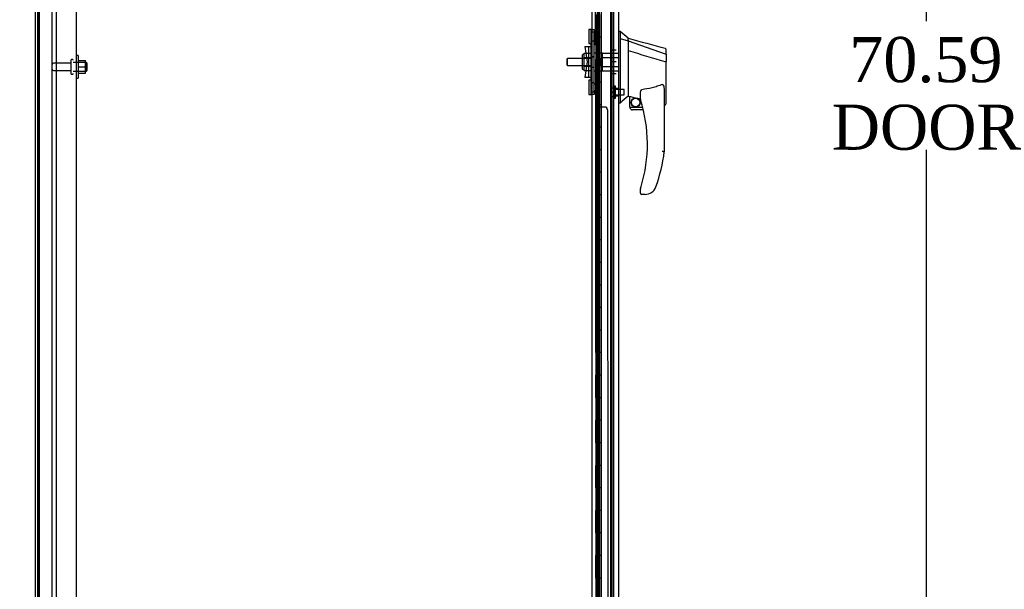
# Model space of a CAD drawing. Header units: inches. Extents: x 2 to 538, y -2 to 358.
# Tile 8 of 24: x 27 to 71, y 174 to 199. Entities that reach past the tile are written whole.
import ezdxf
from ezdxf.enums import TextEntityAlignment as Align
from ezdxf.lldxf.tags import DXFTag

# ---------------------------------------------------------------- set-up
doc = ezdxf.new("R2010")
doc.units = ezdxf.units.IN
doc.header["$MEASUREMENT"] = 0
for name, color, linetype in [('COM43135', 7, 'Continuous'), ('COM50800-2', 7, 'Continuous'), ('COM52265-5', 7, 'Continuous'), ('COM54746-68', 7, 'Continuous'), ('COM55702-64', 7, 'Continuous'), ('COM70219', 7, 'Continuous'), ('COM70838', 7, 'Continuous'), ('COM70839-4', 7, 'Continuous'), ('COM71153-4', 7, 'Continuous'), ('Default', 7, 'Continuous'), ('HAN13064', 7, 'Continuous'), ('HAN13064_NUT', 7, 'Continuous'), ('HAN13064_SCREW', 7, 'Continuous'), ('HAN_NUT', 7, 'Continuous'), ('NTS166105', 7, 'Continuous'), ('RVT19000', 7, 'Continuous'), ('SPC87322', 7, 'Continuous'), ('STD26094', 7, 'Continuous'), ('WAF25059', 7, 'Continuous')]:
    doc.layers.add(name, color=color, linetype=linetype)
doc.styles.add('SEACAD_Times_New_Roman', font='times.ttf')
tags = doc.linetypes.add('HIDDEN2', pattern=[0.1875, 0.125, -0.0625]).pattern_tags.tags
tags[6:7] = [DXFTag(74, 4), DXFTag(75, 0), DXFTag(340, '0'), DXFTag(46, 0.0), DXFTag(50, 0.0), DXFTag(44, 0.0), DXFTag(45, 0.0)]
tags[4:5] = [DXFTag(74, 4), DXFTag(75, 0), DXFTag(340, '0'), DXFTag(46, 0.0), DXFTag(50, 0.0), DXFTag(44, 0.0), DXFTag(45, 0.0)]
doc.dimstyles.new('HAMMOND_(STH_-_540x360)', dxfattribs={"dimtxt": 2, "dimasz": 2.5, "dimexe": 1, "dimexo": 1, "dimgap": 0.5, "dimtad": 0, "dimtih": 1, "dimtoh": 1, "dimzin": 0, "dimdsep": 46, "dimtxsty": 'SEACAD_Times_New_Roman', "dimblk1": '_SE_FILLED', "dimblk2": '_SE_FILLED', "dimsah": 1, "dimcen": 1, "dimadec": 0, "dimazin": 0, "dimtfac": 0.8, "dimtofl": 0, "dimtmove": 0, "dimatfit": 3, "dimfxl": 1, "dimtolj": 1, "dimtzin": 0, "dimarcsym": 0})

# ---------------------------------------------------------------- blocks, each defined once
blk = doc.blocks.new('SE3')
at = {"layer": 'COM43135', "color": 7, "linetype": 'HIDDEN2'}
for p, q in [((28.771, 231.116), (28.771, 163.366)), ((29.646, 231.056), (29.646, 163.426))]:
    blk.add_line(p, q, dxfattribs=at)
at = {"layer": 'COM50800-2', "color": 7, "linetype": 'Continuous'}
blk.add_line((27.834, 233.426), (27.834, 161.491), dxfattribs=at)
at = {"layer": 'COM50800-2', "color": 7, "linetype": 'HIDDEN2'}
blk.add_line((27.959, 233.426), (27.959, 161.491), dxfattribs=at)
at = {"layer": 'COM52265-5', "color": 7, "linetype": 'Continuous'}
for p, q in [((27.929, 233.426), (27.929, 161.491)), ((52.522, 232.146), (52.522, 162.771))]:
    blk.add_line(p, q, dxfattribs=at)
at = {"layer": 'COM52265-5', "color": 7, "linetype": 'HIDDEN2'}
blk.add_line((53.489, 232.146), (53.489, 162.771), dxfattribs=at)
at = {"layer": 'COM54746-68', "color": 7, "linetype": 'HIDDEN2'}
for p, q in [((52.77, 231.564), (52.77, 163.564)), ((52.87, 163.564), (52.87, 231.564)), ((53.425, 163.564), (53.425, 231.564)), ((52.703, 199.564), (52.703, 198.564)), ((52.708, 198.564), (52.708, 199.564)), ((52.831, 199.564), (52.831, 198.564)), ((52.734, 198.564), (52.703, 198.564)), ((52.703, 198.564), (52.703, 197.564)), ((52.779, 198.564), (52.779, 197.564)), ((52.82, 198.564), (52.82, 197.564)), ((52.734, 197.564), (52.703, 197.564)), ((52.703, 197.564), (52.703, 196.564)), ((52.708, 196.564), (52.708, 197.564)), ((52.831, 197.564), (52.831, 196.564)), ((52.734, 196.564), (52.703, 196.564)), ((52.703, 196.564), (52.703, 195.564)), ((52.779, 196.564), (52.779, 195.564)), ((52.82, 196.564), (52.82, 195.564)), ((52.734, 195.564), (52.703, 195.564)), ((52.703, 195.564), (52.703, 194.564)), ((52.708, 194.564), (52.708, 195.564)), ((52.831, 195.564), (52.831, 194.564)), ((52.734, 194.564), (52.703, 194.564)), ((52.703, 194.564), (52.703, 193.564)), ((52.779, 194.564), (52.779, 193.564)), ((52.82, 194.564), (52.82, 193.564)), ((52.734, 193.564), (52.703, 193.564)), ((52.703, 193.564), (52.703, 192.564)), ((52.708, 192.564), (52.708, 193.564)), ((52.831, 193.564), (52.831, 192.564)), ((52.734, 192.564), (52.703, 192.564)), ((52.703, 192.564), (52.703, 191.564)), ((52.779, 192.564), (52.779, 191.564)), ((52.82, 192.564), (52.82, 191.564)), ((52.734, 191.564), (52.703, 191.564)), ((52.703, 191.564), (52.703, 190.564)), ((52.708, 190.564), (52.708, 191.564)), ((52.831, 191.564), (52.831, 190.564)), ((52.734, 190.564), (52.703, 190.564)), ((52.703, 190.564), (52.703, 189.564)), ((52.779, 190.564), (52.779, 189.564)), ((52.82, 190.564), (52.82, 189.564)), ((52.734, 189.564), (52.703, 189.564)), ((52.703, 189.564), (52.703, 188.564)), ((52.708, 188.564), (52.708, 189.564)), ((52.831, 189.564), (52.831, 188.564)), ((52.734, 188.564), (52.703, 188.564)), ((52.703, 188.564), (52.703, 187.564)), ((52.779, 188.564), (52.779, 187.564)), ((52.82, 188.564), (52.82, 187.564)), ((52.734, 187.564), (52.703, 187.564)), ((52.703, 187.564), (52.703, 186.564)), ((52.708, 186.564), (52.708, 187.564)), ((52.831, 187.564), (52.831, 186.564)), ((52.734, 186.564), (52.703, 186.564)), ((52.703, 186.564), (52.703, 185.564)), ((52.779, 186.564), (52.779, 185.564)), ((52.82, 186.564), (52.82, 185.564)), ((52.734, 185.564), (52.703, 185.564)), ((52.703, 185.564), (52.703, 184.564)), ((52.708, 184.564), (52.708, 185.564)), ((52.831, 185.564), (52.831, 184.564)), ((52.734, 184.564), (52.703, 184.564)), ((52.703, 184.564), (52.703, 183.564)), ((52.779, 184.564), (52.779, 183.564)), ((52.82, 184.564), (52.82, 183.564)), ((52.734, 183.564), (52.703, 183.564)), ((52.703, 183.564), (52.703, 182.564)), ((52.708, 182.564), (52.708, 183.564)), ((52.831, 183.564), (52.831, 182.564)), ((52.734, 182.564), (52.703, 182.564)), ((52.703, 182.564), (52.703, 181.564)), ((52.779, 182.564), (52.779, 181.564)), ((52.82, 182.564), (52.82, 181.564)), ((52.734, 181.564), (52.703, 181.564)), ((52.703, 181.564), (52.703, 180.564)), ((52.708, 180.564), (52.708, 181.564)), ((52.831, 181.564), (52.831, 180.564)), ((52.734, 180.564), (52.703, 180.564)), ((52.703, 180.564), (52.703, 179.564)), ((52.779, 180.564), (52.779, 179.564)), ((52.82, 180.564), (52.82, 179.564)), ((52.734, 179.564), (52.703, 179.564)), ((52.703, 179.564), (52.703, 178.564)), ((52.708, 178.564), (52.708, 179.564)), ((52.831, 179.564), (52.831, 178.564)), ((52.734, 178.564), (52.703, 178.564)), ((52.703, 178.564), (52.703, 177.564)), ((52.779, 178.564), (52.779, 177.564)), ((52.82, 178.564), (52.82, 177.564)), ((52.734, 177.564), (52.703, 177.564)), ((52.703, 177.564), (52.703, 176.564)), ((52.708, 176.564), (52.708, 177.564)), ((52.831, 177.564), (52.831, 176.564)), ((52.734, 176.564), (52.703, 176.564)), ((52.703, 176.564), (52.703, 175.564)), ((52.779, 176.564), (52.779, 175.564)), ((52.82, 176.564), (52.82, 175.564)), ((52.734, 175.564), (52.703, 175.564)), ((52.703, 175.564), (52.703, 174.564)), ((52.708, 174.564), (52.708, 175.564)), ((52.831, 175.564), (52.831, 174.564)), ((52.734, 174.564), (52.703, 174.564)), ((52.703, 174.564), (52.703, 173.564)), ((52.779, 174.564), (52.779, 173.564)), ((52.82, 174.564), (52.82, 173.564))]:
    blk.add_line(p, q, dxfattribs=at)
at = {"layer": 'COM54746-68', "color": 7, "linetype": 'Continuous'}
for p, q in [((52.734, 198.564), (52.734, 199.564)), ((52.937, 198.564), (52.937, 199.564)), ((52.937, 198.564), (52.734, 198.564)), ((52.937, 198.564), (52.734, 198.564)), ((52.734, 197.564), (52.734, 198.564)), ((52.937, 197.564), (52.937, 198.564)), ((52.937, 197.564), (52.734, 197.564)), ((52.937, 197.564), (52.734, 197.564)), ((52.734, 196.564), (52.734, 197.564)), ((52.937, 196.564), (52.937, 197.564)), ((52.937, 196.564), (52.734, 196.564)), ((52.937, 196.564), (52.734, 196.564)), ((52.734, 195.564), (52.734, 196.564)), ((52.937, 195.564), (52.937, 196.564)), ((52.937, 195.564), (52.734, 195.564)), ((52.937, 195.564), (52.734, 195.564)), ((52.734, 194.564), (52.734, 195.564)), ((52.937, 194.564), (52.937, 195.564)), ((52.937, 194.564), (52.734, 194.564)), ((52.937, 194.564), (52.734, 194.564)), ((52.734, 193.564), (52.734, 194.564)), ((52.937, 193.564), (52.937, 194.564)), ((52.937, 193.564), (52.734, 193.564)), ((52.937, 193.564), (52.734, 193.564)), ((52.734, 192.564), (52.734, 193.564)), ((52.937, 192.564), (52.937, 193.564)), ((52.937, 192.564), (52.734, 192.564)), ((52.937, 192.564), (52.734, 192.564)), ((52.734, 191.564), (52.734, 192.564)), ((52.937, 191.564), (52.937, 192.564)), ((52.937, 191.564), (52.734, 191.564)), ((52.937, 191.564), (52.734, 191.564)), ((52.734, 190.564), (52.734, 191.564)), ((52.937, 190.564), (52.937, 191.564)), ((52.937, 190.564), (52.734, 190.564)), ((52.937, 190.564), (52.734, 190.564)), ((52.734, 189.564), (52.734, 190.564)), ((52.937, 189.564), (52.937, 190.564)), ((52.937, 189.564), (52.734, 189.564)), ((52.937, 189.564), (52.734, 189.564)), ((52.734, 188.564), (52.734, 189.564)), ((52.937, 188.564), (52.937, 189.564)), ((52.937, 188.564), (52.734, 188.564)), ((52.937, 188.564), (52.734, 188.564)), ((52.734, 187.564), (52.734, 188.564)), ((52.937, 187.564), (52.937, 188.564)), ((52.937, 187.564), (52.734, 187.564)), ((52.937, 187.564), (52.734, 187.564)), ((52.734, 186.564), (52.734, 187.564)), ((52.937, 186.564), (52.937, 187.564)), ((52.937, 186.564), (52.734, 186.564)), ((52.937, 186.564), (52.734, 186.564)), ((52.734, 185.564), (52.734, 186.564)), ((52.937, 185.564), (52.937, 186.564)), ((52.937, 185.564), (52.734, 185.564)), ((52.937, 185.564), (52.734, 185.564)), ((52.734, 184.564), (52.734, 185.564)), ((52.937, 184.564), (52.937, 185.564)), ((52.937, 184.564), (52.734, 184.564)), ((52.937, 184.564), (52.734, 184.564)), ((52.734, 183.564), (52.734, 184.564)), ((52.937, 183.564), (52.937, 184.564)), ((52.937, 183.564), (52.734, 183.564)), ((52.937, 183.564), (52.734, 183.564)), ((52.734, 182.564), (52.734, 183.564)), ((52.937, 182.564), (52.937, 183.564)), ((52.937, 182.564), (52.734, 182.564)), ((52.937, 182.564), (52.734, 182.564)), ((52.734, 181.564), (52.734, 182.564)), ((52.937, 181.564), (52.937, 182.564)), ((52.937, 181.564), (52.734, 181.564)), ((52.937, 181.564), (52.734, 181.564)), ((52.734, 180.564), (52.734, 181.564)), ((52.937, 180.564), (52.937, 181.564)), ((52.937, 180.564), (52.734, 180.564)), ((52.937, 180.564), (52.734, 180.564)), ((52.734, 179.564), (52.734, 180.564)), ((52.937, 179.564), (52.937, 180.564)), ((52.937, 179.564), (52.734, 179.564)), ((52.937, 179.564), (52.734, 179.564)), ((52.734, 178.564), (52.734, 179.564)), ((52.937, 178.564), (52.937, 179.564)), ((52.937, 178.564), (52.734, 178.564)), ((52.937, 178.564), (52.734, 178.564)), ((52.734, 177.564), (52.734, 178.564)), ((52.937, 177.564), (52.937, 178.564)), ((52.937, 177.564), (52.734, 177.564)), ((52.937, 177.564), (52.734, 177.564)), ((52.734, 176.564), (52.734, 177.564)), ((52.937, 176.564), (52.937, 177.564)), ((52.937, 176.564), (52.734, 176.564)), ((52.937, 176.564), (52.734, 176.564)), ((52.734, 175.564), (52.734, 176.564)), ((52.937, 175.564), (52.937, 176.564)), ((52.937, 175.564), (52.734, 175.564)), ((52.937, 175.564), (52.734, 175.564)), ((52.734, 174.564), (52.734, 175.564)), ((52.937, 174.564), (52.937, 175.564)), ((52.937, 174.564), (52.734, 174.564)), ((52.937, 174.564), (52.734, 174.564)), ((52.734, 173.564), (52.734, 174.564)), ((52.937, 173.564), (52.937, 174.564))]:
    blk.add_line(p, q, dxfattribs=at)
at = {"layer": 'COM55702-64', "color": 7, "linetype": 'HIDDEN2'}
for p, q in [((28.031, 161.573), (28.031, 233.323)), ((28.584, 161.573), (28.584, 233.323))]:
    blk.add_line(p, q, dxfattribs=at)
at = {"layer": 'COM70219', "color": 7, "linetype": 'HIDDEN2'}
blk.add_line((53.364, 232.138), (53.364, 162.991), dxfattribs=at)
at = {"layer": 'COM70838', "color": 7, "linetype": 'HIDDEN2'}
for p, q in [((52.507, 198.896), (52.632, 198.896)), ((52.507, 198.771), (52.507, 198.896)), ((52.507, 196.146), (52.507, 198.771)), ((52.632, 198.896), (52.632, 198.771)), ((52.632, 196.146), (52.632, 198.771)), ((52.22, 198.146), (52.39, 198.146)), ((52.22, 198.146), (52.32, 197.458)), ((52.39, 196.771), (52.39, 198.146)), ((52.39, 198.146), (52.494, 198.146)), ((52.32, 197.458), (52.22, 196.771)), ((52.39, 196.771), (52.22, 196.771)), ((52.504, 196.771), (52.39, 196.771)), ((52.507, 196.021), (52.507, 196.146)), ((52.632, 196.146), (52.632, 196.021)), ((52.632, 196.021), (52.507, 196.021))]:
    blk.add_line(p, q, dxfattribs=at)
for centre, start, end in [((52.39, 198.201), 331.9602, 0), ((52.39, 198.173), 346.4554, 0), ((52.39, 196.716), 0, 28.0398), ((52.39, 196.744), 0, 13.5446)]:
    blk.add_arc(centre, 0.117, start, end, dxfattribs=at)
at = {"layer": 'COM70839-4', "color": 7, "linetype": 'HIDDEN2'}
for p, q in [((52.694, 198.209), (52.708, 230.054)), ((52.764, 198.321), (52.765, 199.334)), ((52.694, 196.708), (52.708, 164.862)), ((52.694, 196.708), (52.694, 196.708)), ((52.765, 195.583), (52.764, 196.596)), ((52.764, 196.596), (52.764, 196.596)), ((53.101, 195.458), (52.89, 195.458)), ((53.101, 195.458), (52.89, 195.458)), ((53.226, 195.333), (53.239, 164.782)), ((53.226, 195.333), (53.226, 195.333))]:
    blk.add_line(p, q, dxfattribs=at)
for centre, start, end in [((52.639, 198.321), 296.0796, 359.9757), ((52.639, 198.321), 296.0796, 359.9757), ((52.639, 196.596), 0.0243, 63.9204), ((52.89, 195.583), 180.0243, 270.0243), ((52.89, 195.583), 180.0243, 270.0243), ((53.101, 195.333), 0.0243, 90.0243)]:
    blk.add_arc(centre, 0.125, start, end, dxfattribs=at)
at = {"layer": 'COM71153-4', "color": 7, "linetype": 'Continuous'}
for p, q in [((52.939, 232.763), (52.939, 162.366)), ((53.709, 232.715), (53.709, 162.414))]:
    blk.add_line(p, q, dxfattribs=at)
at = {"layer": 'COM71153-4', "color": 7, "linetype": 'HIDDEN2'}
blk.add_line((52.834, 162.676), (52.834, 232.241), dxfattribs=at)
at = {"layer": 'HAN13064', "color": 7, "linetype": 'Continuous'}
for p, q in [((53.792, 198.808), (53.709, 198.808)), ((53.789, 198.808), (53.789, 198.647)), ((54.144, 198.508), (53.789, 198.808)), ((53.789, 198.647), (53.789, 198.561)), ((53.789, 198.561), (53.789, 198.502)), ((53.789, 198.502), (54.144, 198.396)), ((53.789, 198.502), (53.789, 196.07)), ((54.144, 198.436), (54.144, 198.508)), ((54.144, 198.436), (54.144, 198.41)), ((54.144, 198.41), (54.144, 198.396)), ((54.144, 198.396), (54.144, 197.965)), ((54.144, 198.396), (55.782, 197.825)), ((54.144, 197.965), (54.144, 196.467)), ((55.824, 197.79), (55.824, 198.012)), ((55.769, 197.475), (55.771, 197.475)), ((55.824, 197.79), (55.824, 197.477)), ((55.824, 195.609), (55.824, 197.477)), ((54.144, 196.467), (54.144, 196.198)), ((54.144, 196.198), (54.144, 195.985)), ((55.744, 196.147), (55.744, 193.476)), ((53.789, 196.07), (53.789, 195.786)), ((53.789, 195.786), (53.789, 195.638)), ((54.144, 195.985), (54.144, 195.958)), ((54.144, 195.958), (54.144, 195.94)), ((54.144, 195.94), (54.144, 195.938)), ((54.144, 195.938), (54.209, 195.923)), ((54.209, 195.458), (54.209, 195.925)), ((54.684, 195.802), (54.684, 196.076)), ((53.789, 195.638), (53.709, 195.638)), ((54.209, 195.458), (54.783, 195.458)), ((54.815, 195.333), (54.334, 195.333)), ((55.744, 195.552), (55.75, 195.55)), ((54.684, 191.643), (54.684, 191.822)), ((54.899, 191.583), (54.744, 191.583)), ((55.183, 191.672), (55.182, 191.673))]:
    blk.add_line(p, q, dxfattribs=at)
at = {"layer": 'HAN13064', "color": 7, "linetype": 'HIDDEN2'}
for p, q in [((51.456, 197.618), (51.426, 197.588)), ((51.426, 197.588), (51.426, 197.328)), ((51.456, 197.298), (51.456, 197.618)), ((52.507, 197.618), (51.456, 197.618)), ((52.882, 197.618), (53.007, 197.618)), ((52.882, 197.458), (52.882, 197.618)), ((52.882, 197.298), (52.882, 197.458)), ((53.007, 197.658), (53.007, 197.854)), ((53.007, 197.854), (53.709, 197.854)), ((53.007, 197.259), (53.007, 197.658)), ((53.007, 197.658), (53.709, 197.658)), ((51.426, 197.328), (51.456, 197.298)), ((51.456, 197.298), (52.507, 197.298)), ((52.882, 197.298), (53.007, 197.298)), ((53.007, 197.063), (53.007, 197.259)), ((53.007, 197.259), (53.709, 197.259)), ((53.007, 197.063), (53.709, 197.063)), ((53.709, 196.283), (53.584, 196.283)), ((53.584, 195.958), (53.709, 195.958))]:
    blk.add_line(p, q, dxfattribs=at)
at = {"layer": 'HAN13064', "color": 7, "linetype": 'Continuous'}
for radius in [0.202, 0.188]:
    blk.add_circle((54.471, 195.662), radius, dxfattribs=at)
for centre, radius, start, end in [((360.065, 1337.192), 1179.062, 254.961927, 255.044825), ((55.764, 198.012), 0.06, 0, 73.9026), ((90.555, 152.492), 56.686, 129.9653, 130.4351), ((54.744, 195.802), 0.06, 180, 197.895), ((48.58, 193.812), 6.417, 342.9898, 17.895), ((54.334, 195.458), 0.125, 180, 193.8865), ((54.334, 195.458), 0.125, 193.8865, 229.4642), ((54.334, 195.458), 0.125, 229.4642, 270), ((48.404, 194.411), 7.4, 340.2854, 352.739), ((54.744, 191.822), 0.06, 162.105, 180), ((54.899, 192.083), 0.5, 304.5623, 340.2854), ((54.744, 191.643), 0.06, 180, 270), ((54.899, 192.083), 0.5, 270, 304.5623)]:
    blk.add_arc(centre, radius, start, end, dxfattribs=at)
blk.add_ellipse((55.764, 195.609), major_axis=(-0.06, 0), ratio=0.999979, start_param=1.333204, end_param=3.141717, dxfattribs=at)
for points in [[(54.144, 197.965), (54.686, 197.802), (55.227, 197.638), (55.769, 197.475)], [(54.239, 195.921), (54.388, 195.889), (54.536, 195.856), (54.684, 195.824)]]:
    blk.add_open_spline(points, degree=3, dxfattribs=at)
for points, knots in [([(55.771, 197.475), (55.778, 197.475), (55.785, 197.475), (55.798, 197.475), (55.804, 197.475), (55.811, 197.476), (55.814, 197.476), (55.817, 197.476), (55.819, 197.476), (55.822, 197.477), (55.823, 197.477), (55.824, 197.477), (55.824, 197.477), (55.824, 197.477)], [0, 0, 0, 0, 0.25, 0.25, 0.5, 0.5, 0.625, 0.625, 0.75, 0.75, 0.875, 0.875, 1, 1, 1, 1]), ([(55.782, 197.825), (55.794, 197.822), (55.805, 197.818), (55.82, 197.805), (55.824, 197.798), (55.824, 197.79)], [0, 0, 0, 0, 0.5, 0.5, 1, 1, 1, 1]), ([(54.684, 196.076), (54.684, 196.083), (54.685, 196.09), (54.686, 196.103), (54.686, 196.11), (54.689, 196.131), (54.692, 196.145), (54.7, 196.172), (54.705, 196.186), (54.716, 196.205), (54.72, 196.211), (54.727, 196.219), (54.73, 196.221), (54.737, 196.225), (54.74, 196.227), (54.744, 196.227)], [0, 0, 0, 0, 0.125, 0.125, 0.25, 0.25, 0.5, 0.5, 0.75, 0.75, 0.875, 0.875, 0.9375, 0.9375, 1, 1, 1, 1]), ([(55.654, 196.459), (55.581, 196.43), (55.508, 196.404), (55.358, 196.356), (55.282, 196.334), (55.054, 196.277), (54.9, 196.249), (54.744, 196.227)], [0, 0, 0, 0, 0.25, 0.25, 0.5, 0.5, 1, 1, 1, 1]), ([(55.654, 196.459), (55.656, 196.46), (55.658, 196.461), (55.662, 196.461), (55.664, 196.461), (55.669, 196.46), (55.673, 196.459), (55.679, 196.455), (55.682, 196.453), (55.687, 196.447), (55.689, 196.444), (55.695, 196.435), (55.699, 196.429), (55.705, 196.416), (55.707, 196.409), (55.715, 196.389), (55.719, 196.374), (55.725, 196.347), (55.728, 196.332), (55.735, 196.29), (55.739, 196.262), (55.743, 196.205), (55.744, 196.176), (55.744, 196.147)], [0, 0, 0, 0, 0.015625, 0.015625, 0.03125, 0.03125, 0.0625, 0.0625, 0.09375, 0.09375, 0.125, 0.125, 0.1875, 0.1875, 0.25, 0.25, 0.375, 0.375, 0.5, 0.5, 0.75, 0.75, 1, 1, 1, 1]), ([(54.209, 195.925), (54.209, 195.925), (54.21, 195.925), (54.213, 195.925), (54.215, 195.925), (54.224, 195.924), (54.231, 195.923), (54.239, 195.921)], [0, 0, 0, 0, 0.25, 0.25, 0.5, 0.5, 1, 1, 1, 1]), ([(55.744, 193.476), (55.744, 193.476), (55.744, 193.476), (55.741, 193.476), (55.74, 193.476), (55.735, 193.476), (55.732, 193.476), (55.726, 193.477), (55.722, 193.477), (55.71, 193.478), (55.7, 193.479), (55.683, 193.48), (55.678, 193.48), (55.666, 193.481), (55.66, 193.481), (55.654, 193.481)], [0, 0, 0, 0, 0.125, 0.125, 0.25, 0.25, 0.375, 0.375, 0.5, 0.5, 0.75, 0.75, 0.875, 0.875, 1, 1, 1, 1]), ([(54.687, 191.84), (54.687, 191.84), (54.687, 191.841), (54.688, 191.843), (54.689, 191.845), (54.69, 191.85), (54.692, 191.854), (54.696, 191.866), (54.698, 191.875), (54.706, 191.9), (54.712, 191.917), (54.717, 191.935)], [0, 0, 0, 0, 0.0625, 0.0625, 0.125, 0.125, 0.25, 0.25, 0.5, 0.5, 1, 1, 1, 1])]:
    blk.add_open_spline(points, degree=3, knots=knots, dxfattribs=at)
at = {"layer": 'HAN13064_NUT', "color": 7, "linetype": 'HIDDEN2'}
for p, q in [((52.102, 197.761), (52.102, 197.156)), ((52.182, 197.791), (52.132, 197.791)), ((52.182, 197.842), (52.507, 197.842)), ((52.182, 197.746), (52.182, 197.842)), ((52.182, 197.65), (52.182, 197.746)), ((52.182, 197.65), (52.507, 197.65)), ((52.182, 197.458), (52.182, 197.65)), ((52.182, 197.266), (52.182, 197.458)), ((52.132, 197.126), (52.182, 197.126)), ((52.182, 197.266), (52.507, 197.266)), ((52.182, 197.17), (52.182, 197.266)), ((52.182, 197.074), (52.182, 197.17)), ((52.182, 197.074), (52.507, 197.074))]:
    blk.add_line(p, q, dxfattribs=at)
for centre, start, end in [((52.132, 197.761), 90, 180), ((52.132, 197.156), 180, 270)]:
    blk.add_arc(centre, 0.03, start, end, dxfattribs=at)
at = {"layer": 'HAN13064_SCREW', "color": 7, "linetype": 'HIDDEN2'}
for p, q in [((53.377, 196.313), (53.514, 196.313)), ((53.377, 196.313), (53.377, 196.12)), ((53.514, 195.858), (53.514, 196.383)), ((53.584, 196.383), (53.514, 196.383)), ((53.584, 195.858), (53.584, 196.383)), ((53.959, 196.236), (53.584, 196.236)), ((53.959, 196.004), (53.959, 196.236)), ((53.377, 196.12), (53.514, 196.12)), ((53.377, 196.12), (53.377, 195.928)), ((53.377, 195.928), (53.514, 195.928)), ((53.514, 195.858), (53.584, 195.858)), ((53.584, 196.004), (53.959, 196.004))]:
    blk.add_line(p, q, dxfattribs=at)
at = {"layer": 'HAN_NUT', "color": 7, "linetype": 'HIDDEN2'}
for p, q in [((53.399, 197.988), (53.399, 197.458)), ((53.614, 197.988), (53.399, 197.988)), ((53.399, 197.458), (53.399, 196.928)), ((53.614, 197.458), (53.399, 197.458)), ((53.614, 196.928), (53.399, 196.928))]:
    blk.add_line(p, q, dxfattribs=at)
at = {"layer": 'NTS166105', "color": 7, "linetype": 'HIDDEN2'}
for p, q in [((29.742, 197.517), (30.062, 197.517)), ((30.062, 197.242), (30.062, 197.517)), ((29.742, 197.242), (30.062, 197.242)), ((30.062, 196.967), (30.062, 197.242)), ((29.742, 196.967), (30.062, 196.967))]:
    blk.add_line(p, q, dxfattribs=at)
at = {"layer": 'RVT19000', "color": 7, "linetype": 'HIDDEN2'}
for p, q in [((52.394, 198.896), (52.394, 198.271)), ((52.507, 198.896), (52.394, 198.896)), ((52.507, 198.896), (52.507, 198.896)), ((52.632, 198.779), (52.507, 198.779)), ((52.507, 198.389), (52.632, 198.389)), ((52.844, 198.724), (52.632, 198.724)), ((52.632, 198.443), (52.844, 198.443)), ((52.844, 198.724), (52.844, 198.443)), ((52.394, 198.271), (52.507, 198.271)), ((52.394, 196.645), (52.394, 196.02)), ((52.507, 196.645), (52.394, 196.645)), ((52.632, 196.528), (52.507, 196.528)), ((52.507, 196.138), (52.632, 196.138)), ((52.844, 196.473), (52.632, 196.473)), ((52.632, 196.192), (52.844, 196.192)), ((52.844, 196.473), (52.844, 196.192)), ((52.394, 196.02), (52.507, 196.02)), ((52.507, 196.021), (52.507, 196.02))]:
    blk.add_line(p, q, dxfattribs=at)
at = {"layer": 'SPC87322', "color": 7, "linetype": 'HIDDEN2'}
for p, q in [((52.507, 197.696), (52.632, 197.696)), ((52.507, 197.686), (52.632, 197.686)), ((53.007, 197.851), (52.632, 197.851)), ((52.507, 197.231), (52.632, 197.231)), ((52.507, 197.221), (52.632, 197.221)), ((52.632, 197.066), (53.007, 197.066))]:
    blk.add_line(p, q, dxfattribs=at)
at = {"layer": 'STD26094', "color": 7, "linetype": 'HIDDEN2'}
for p, q in [((29.421, 197.536), (29.421, 196.946)), ((29.491, 197.566), (29.451, 197.566)), ((29.421, 197.406), (28.644, 197.406)), ((28.644, 197.076), (29.421, 197.076)), ((30.109, 197.428), (29.521, 197.428)), ((29.521, 197.053), (30.109, 197.053)), ((30.109, 197.428), (30.109, 197.053)), ((30.146, 197.391), (30.109, 197.428)), ((30.109, 197.053), (30.146, 197.091)), ((30.146, 197.091), (30.146, 197.391)), ((29.451, 196.916), (29.491, 196.916))]:
    blk.add_line(p, q, dxfattribs=at)
for centre, radius, start, end in [((29.451, 197.536), 0.03, 90, 180), ((29.491, 197.536), 0.03, 0, 90), ((28.644, 197.346), 0.06, 90, 180), ((28.644, 197.136), 0.06, 180, 270), ((29.451, 196.946), 0.03, 180, 270), ((29.491, 196.946), 0.03, 270, 0)]:
    blk.add_arc(centre, radius, start, end, dxfattribs=at)
at = {"layer": 'WAF25059', "color": 7, "linetype": 'HIDDEN2'}
for p, q in [((29.742, 197.741), (29.646, 197.741)), ((29.742, 197.741), (29.742, 196.741)), ((29.646, 196.741), (29.742, 196.741))]:
    blk.add_line(p, q, dxfattribs=at)
blk = doc.blocks.new('DMBLK4654')
at = {"layer": 'Default', "linetype": 'Continuous'}
for points in [[(17.675, 231.021), (18.509, 231.021), (18.092, 233.521)], [(17.675, 151.896), (18.092, 149.396), (18.509, 151.896)]]:
    blk.add_hatch(color=7, dxfattribs=at).paths.add_polyline_path(points)
at = {"layer": 'Default', "color": 7, "linetype": 'Continuous'}
for p, q in [((26.929, 233.521), (17.092, 233.521)), ((18.092, 233.521), (18.092, 193.158)), ((18.092, 190.458), (18.092, 149.396)), ((26.929, 149.396), (17.092, 149.396))]:
    blk.add_line(p, q, dxfattribs=at)
at = {"layer": 'Default', "color": 7, "linetype": 'Continuous', "style": 'SEACAD_Times_New_Roman'}
blk.add_text('84.13', height=2, dxfattribs=at).set_placement((14.68, 192.458), align=Align.TOP_LEFT)
blk = doc.blocks.new('_SE_FILLED')
at = {"color": 0}
blk.add_line((0, 0), (-1, 0), dxfattribs=at)
blk.add_solid([(0, 0), (-1, -0.1665), (-1, 0.1665), (0, 0)], dxfattribs=at)
blk = doc.blocks.new('DMBLK4655')
at = {"layer": 'Default', "linetype": 'Continuous'}
for points in [[(67.781, 230.358), (67.364, 232.858), (66.947, 230.358)], [(67.781, 164.771), (66.947, 164.771), (67.364, 162.271)]]:
    blk.add_hatch(color=7, dxfattribs=at).paths.add_polyline_path(points)
at = {"layer": 'Default', "color": 7, "linetype": 'Continuous'}
for p, q in [((54.2, 232.858), (68.364, 232.858)), ((67.364, 232.858), (67.364, 199.264)), ((67.364, 193.564), (67.364, 162.271)), ((54.2, 162.271), (68.364, 162.271))]:
    blk.add_line(p, q, dxfattribs=at)
at = {"layer": 'Default', "color": 7, "linetype": 'Continuous', "style": 'SEACAD_Times_New_Roman'}
for s, p in [('70.59', (63.952, 198.564)), ('DOOR', (63.17, 195.564))]:
    blk.add_text(s, height=2, dxfattribs=at).set_placement(p, align=Align.TOP_LEFT)

msp = doc.modelspace()

# ---------------------------------------------------------------- block references
at = {"layer": 'Default'}
msp.add_blockref('SE3', (0, 0), dxfattribs=at)

# ---------------------------------------------------------------- dimensions: what is measured, and where the dimension line sits
at = {"layer": 'Default', "color": 7, "linetype": 'Continuous'}
for base, p1, p2, angle, text, picture, middle in [((18.092103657, 233.520918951), (27.929265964, 233.520918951), (27.929344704, 149.395918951), 270.000053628, '\\A1;<>', 'DMBLK4654', (18.092103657, 191.45841862)), ((67.364, 232.858), (53.2, 232.858), (53.2, 162.271), 270, '\\A1;<>\\PDOOR', 'DMBLK4655', (67.364, 197.564))]:
    dim = msp.add_linear_dim(base=base, p1=p1, p2=p2, angle=angle, text=text, dimstyle='HAMMOND_(STH_-_540x360)', dxfattribs=at)
    dim.commit()
    dim.dimension.update_dxf_attribs({"geometry": picture, "text_midpoint": middle, "dimtype": 161})

doc.saveas('drawing.dxf')
